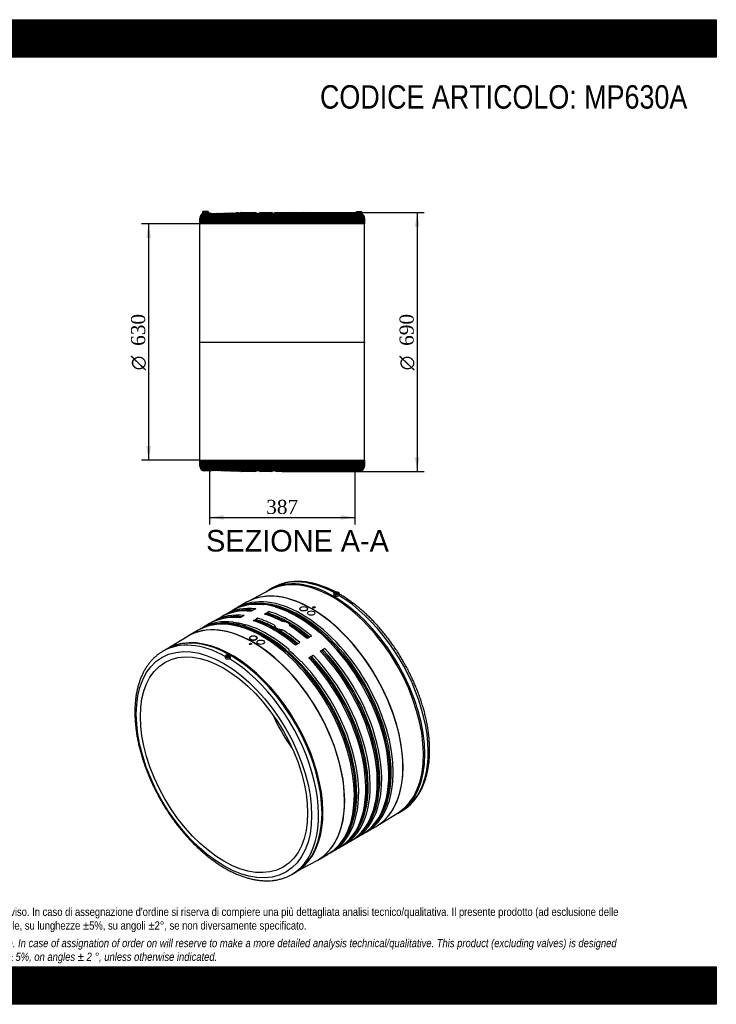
# Model space of a CAD drawing. Header units: millimetres. Extents: x 0 to 3712, y 0 to 2625.
# Tile 2 of 2: x 1856 to 3712, y 0 to 2625. Entities that reach past the tile are written whole.
import ezdxf
from ezdxf.enums import TextEntityAlignment as Align
from ezdxf.lldxf.tags import DXFTag

# ---------------------------------------------------------------- set-up
doc = ezdxf.new("R2010")
doc.units = ezdxf.units.MM
doc.header["$LTSCALE"] = 12.5
for name, color, linetype in [('Default', 7, 'Continuous'), ('DV4_Default', 7, 'Continuous'), ('MP630A', 7, 'Continuous')]:
    doc.layers.add(name, color=color, linetype=linetype)
doc.styles.add('SEACAD_Solid_Edge_ANSI', font='seans.ttf')
doc.styles.add('SEACAD_Solid_Edge_ANSI1_Symbols', font='semeca1.ttf')
doc.styles.add('SEACAD_Times_New_Roman', font='times.ttf')
tags = doc.linetypes.add('CENTER2', pattern=[28.575, 19.05, -3.175, 3.175, -3.175]).pattern_tags.tags
tags[10:11] = [DXFTag(74, 4), DXFTag(75, 0), DXFTag(340, '0'), DXFTag(46, 0.0), DXFTag(50, 0.0), DXFTag(44, 0.0), DXFTag(45, 0.0)]
tags[8:9] = [DXFTag(74, 4), DXFTag(75, 0), DXFTag(340, '0'), DXFTag(46, 0.0), DXFTag(50, 0.0), DXFTag(44, 0.0), DXFTag(45, 0.0)]
tags[6:7] = [DXFTag(74, 4), DXFTag(75, 0), DXFTag(340, '0'), DXFTag(46, 0.0), DXFTag(50, 0.0), DXFTag(44, 0.0), DXFTag(45, 0.0)]
tags[4:5] = [DXFTag(74, 4), DXFTag(75, 0), DXFTag(340, '0'), DXFTag(46, 0.0), DXFTag(50, 0.0), DXFTag(44, 0.0), DXFTag(45, 0.0)]
doc.dimstyles.new('ANSImm', dxfattribs={"dimtxt": 37.5, "dimasz": 37.5, "dimexe": 18.75, "dimexo": 0, "dimgap": 9.375, "dimtad": 1, "dimdsep": 46, "dimtxsty": 'SEACAD_Times_New_Roman', "dimblk1": '_SE_FILLED', "dimblk2": '_SE_FILLED', "dimsah": 1, "dimcen": 18.75, "dimazin": 0, "dimtfac": 0.85, "dimtdec": 3, "dimtofl": 0, "dimtmove": 0, "dimatfit": 3, "dimfxl": 1, "dimarcsym": 0})

# ---------------------------------------------------------------- blocks, each defined once
blk = doc.blocks.new('SE1')
at = {"layer": 'MP630A', "color": 7, "linetype": 'Continuous'}
for p, q in [((2521.8, 1104.4), (2464.7, 1073.9)), ((2530.1, 1110), (2521, 1104.8)), ((2693.4, 1095.8), (2693.3, 1092.3)), ((2698.4, 1094.1), (2698.4, 1093.5)), ((2702.4, 1093.5), (2702.4, 1094.1)), ((2707.6, 1091.9), (2707.5, 1095.8)), ((2423.5, 1050.2), (2404.5, 1039.2)), ((2460.9, 1071.8), (2435.1, 1056.9)), ((2485.1, 1054.5), (2473.4, 1047.7)), ((2603.1, 1054.4), (2603.1, 1053.9)), ((2637.3, 1058.6), (2637.3, 1058.5)), ((2643.3, 1058.5), (2643.3, 1058.6)), ((2392.8, 1032.5), (2373.9, 1021.5)), ((2454.4, 1036.8), (2442.8, 1030)), ((2478.1, 1022.7), (2489.8, 1029.4)), ((2508.8, 1040.4), (2520.4, 1047.1)), ((2642.9, 1042.5), (2642.9, 1043)), ((2362.2, 1014.8), (2343.2, 1003.8)), ((2425.9, 1018), (2425.9, 1018.1)), ((2454.9, 1012), (2454.9, 1012.1)), ((2302.1, 980), (2255.6, 951.1)), ((2305.1, 981.8), (2302.3, 980.1)), ((2331.6, 997.1), (2305.8, 982.2)), ((2468.8, 976.9), (2468.8, 976.3)), ((2633.6, 981.8), (2621.9, 975.1)), ((2247.2, 946.7), (2238.1, 941.4)), ((2468.3, 961.1), (2468.3, 960.9)), ((2474.3, 961), (2474.3, 961.1)), ((2508.6, 964.9), (2508.6, 965.4)), ((2602.9, 964.1), (2591.3, 957.4)), ((2657.3, 941.6), (2668.9, 948.3)), ((2404.2, 928.8), (2404.1, 925)), ((2409.2, 927.1), (2409.2, 926.5)), ((2413.2, 926.5), (2413.2, 927.1)), ((2418.4, 925.3), (2418.3, 928.8)), ((2574.4, 943), (2574.4, 943.1)), ((2626.6, 923.9), (2638.3, 930.6)), ((2603.4, 915.5), (2603.4, 915.6)), ((2809.6, 476.5), (2864.5, 510.7)), ((2864.5, 509.8), (2873.6, 515.1)), ((2780.1, 459.4), (2805.9, 474.3)), ((2749.5, 441.7), (2768.5, 452.6)), ((2718.9, 424), (2737.8, 434.9)), ((2650.8, 384.7), (2676.6, 399.6)), ((2688.2, 406.3), (2707.2, 417.2)), ((2598.7, 356.8), (2647, 382.6)), ((2646.8, 382.6), (2650.3, 384.5)), ((2581.6, 346.5), (2590.7, 351.7))]:
    blk.add_line(p, q, dxfattribs=at)
for centre, radius, start, end in [((2584.3, 995.1), 126.6, 119.5659, 124.2929), ((2489.3, 934.4), 133.1, 88.3595, 120.1171), ((2502.6, 942), 133.2, 120.037, 123.2723), ((2485.6, 1030.9), 47.8, 115.5811, 121.098), ((2507.5, 1055.9), 9.74, 85.2854, 105.6588), ((2429, 896), 136.2, 84.0962, 119.5649), ((2459.7, 913.7), 136.2, 84.0959, 119.5649), ((2472.2, 924.1), 133.5, 120.9255, 123.5585), ((2482.4, 1015.7), 8.18, 90.5957, 121.6865), ((2498.2, 1015.5), 16.3, 121.0203, 140.7181), ((2513.1, 1033.4), 8.18, 90.5957, 121.6865), ((2528.8, 1033.2), 16.3, 121.0203, 140.7181), ((2397.1, 881.9), 132.5, 88.4821, 119.4394), ((2410.4, 889.3), 132.7, 120.9253, 123.3213), ((2441.5, 906.4), 133.5, 120.9255, 123.5585), ((2456.8, 1020.1), 8.24, 256.6414, 280.6879), ((2456.6, 1020), 8.19, 257.7869, 281.9799), ((2546.6, 1010), 10.8, 181.9333, 222.0665), ((2548.7, 1012.2), 13.7, 222.836, 257.164), ((2554, 1046.3), 48.2, 259.9961, 273.3496), ((2569.8, 1009.5), 6.03, 355.8741, 1.4038), ((2652.8, 985.8), 6.25, 50.0138, 84.5855), ((2309.5, 839), 124.4, 99.5204, 119.5091), ((2576.5, 945.7), 3.43, 179.5026, 231.8424), ((2576.4, 945.7), 3.28, 179.4081, 233.1565), ((2677.1, 934.8), 15.8, 121.1418, 141.5406), ((2682.9, 960.2), 4.14, 359.43, 46.9144), ((2630.6, 917.6), 7.42, 88.2618, 122.4804), ((2646.5, 917.1), 15.8, 121.1418, 141.5406), ((2661.2, 935.3), 7.42, 88.2618, 122.4804), ((2608.1, 920.2), 6.58, 224.5396, 258.9485), ((2607.9, 920.1), 6.43, 225.2911, 260.1794), ((2700.9, 567.7), 133.4, 300.3353, 331.9453), ((2801.7, 618.9), 125.9, 295.6085, 299.9318), ((2670.8, 549.4), 132.6, 300.2937, 331.2078), ((2789.4, 505.8), 35.6, 297.2496, 304.8553), ((2609.2, 514.2), 132.9, 300.8793, 331.8134), ((2640.1, 531.7), 132.6, 300.2937, 331.2078), ((2714.3, 575.3), 133.3, 296.6606, 300.0941), ((2653.3, 539.4), 132.7, 296.6224, 299.4121), ((2683.9, 557.1), 132.7, 296.6224, 299.4121), ((2622.4, 522.3), 133.3, 296.6817, 299.4143), ((2528.5, 459.8), 124.6, 299.7641, 320.2402)]:
    blk.add_arc(centre, radius, start, end, dxfattribs=at)
for centre, major_axis, start_param, end_param in [((2692.8, 807.3), (-171.8, 297.5), 3.14157, 6.278819), ((2689.8, 805.6), (171.4, -296.9), 0.019374, 3.122219), ((2701.9, 812.5), (171.8, -297.5), 2.376241, 3.141593), ((2607.6, 758.1), (-172.5, 298.8), 3.147218, 6.279272), ((2633.4, 773), (172.5, -298.8), 0, 3.141593), ((2633.8, 773.3), (-172.5, 298.8), 3.161571, 6.26272), ((2692.8, 807.3), (-171.8, 297.5), 6.278819, 6.283185), ((2603.4, 755.7), (171.8, -297.5), 0.107418, 3.049433), ((2700.4, 1095.7), (7.02, 0), 3.116897, 6.283185), ((2700.4, 1094.1), (2, 0), 0, 3.786395), ((2700.4, 1094.1), (2, 0), 5.638383, 6.283185), ((2701.9, 812.5), (171.8, -297.5), 0, 2.336148), ((2700.4, 1095.7), (7.02, 0), 0, 0.024695), ((2504.1, 698.3), (172.5, -298.8), 0.004991, 3.13964), ((2565.3, 733.7), (172.5, -298.8), 2.742546, 3.141593), ((2577, 740.5), (172.5, -298.8), 2.742546, 3.141593), ((2572.8, 738), (171.8, -297.5), 2.752638, 3.032645), ((2596, 751.4), (172.5, -298.8), 2.738959, 3.141593), ((2607.6, 758.1), (-172.5, 298.8), 6.279272, 6.283185), ((2633.8, 773.3), (-172.5, 298.8), -0.020465, -0.019374), ((2600.2, 753.8), (-171.8, 297.5), -0.501202, -0.330752), ((2597, 752), (-172.5, 298.8), -0.537953, -0.413088), ((2600.2, 753.8), (-171.8, 297.5), 3.638267, 5.781983), ((2596, 751.4), (-172.5, 298.8), 5.260347, 5.735221), ((2478.3, 683.4), (-172.5, 298.8), 3.141593, 6.283185), ((2511.5, 702.6), (171.8, -297.5), 0.107376, 3.051934), ((2534.7, 716), (172.5, -298.8), 2.742546, 3.141593), ((2546.4, 722.8), (172.5, -298.8), 2.742546, 3.141593), ((2542.1, 720.3), (171.8, -297.5), 2.752638, 3.032645), ((2577, 740.5), (172.5, -298.8), 3.141593, 3.146757), ((2538.9, 718.5), (171.8, -297.5), -3.530547, -3.52092), ((2569.5, 736.2), (171.8, -297.5), -3.530547, -3.52092), ((2538.9, 718.5), (-171.8, 297.5), 5.266361, 5.732804), ((2542.1, 720.3), (-171.8, 297.5), -0.77097, -0.550382), ((2546.4, 722.8), (-172.5, 298.8), -0.742403, -0.551384), ((2565.3, 733.7), (-172.5, 298.8), -0.742403, -0.551384), ((2569.5, 736.2), (-171.8, 297.5), -0.755995, -0.550382), ((2572.8, 738), (-171.8, 297.5), 5.266361, 5.732804), ((2577, 740.5), (-172.5, 298.8), 5.263773, 5.731801), ((2418.9, 649.2), (171.8, -297.5), 0, 3.135745), ((2477.9, 683.2), (172.5, -298.8), 0, 3.159704), ((2515.7, 705.1), (172.5, -298.8), 3.141593, 3.147207), ((2515.7, 705.1), (172.5, -298.8), 2.738959, 3.141593), ((2546.4, 722.8), (172.5, -298.8), 3.141593, 3.146757), ((2508.3, 700.8), (-171.8, 297.5), -0.501202, -0.328286), ((2514.7, 704.5), (-172.5, 298.8), -0.537953, -0.413088), ((2514.7, 704.5), (-172.5, 298.7), -0.53789, -0.41299), ((2508.3, 700.8), (-171.8, 297.5), 3.638267, 5.781983), ((2515.7, 705.1), (-172.5, 298.8), 5.260347, 5.735221), ((2534.7, 716), (-172.5, 298.8), 5.263773, 5.731801), ((2542.1, 720.3), (-171.8, 297.5), -1.016824, -0.799826), ((2546.4, 722.8), (-172.5, 298.8), -1.019412, -0.828393), ((2569.5, 736.2), (-171.8, 297.5), -1.016824, -0.8055), ((2565.3, 733.7), (-172.5, 298.8), -1.019412, -0.828393), ((2421.8, 650.9), (171.4, -296.9), 0.205573, 2.934379), ((2477.9, 683.2), (172.5, -298.8), 3.159704, 3.160967), ((2478.3, 683.4), (-172.5, 298.8), 0, 0.003338), ((2504.1, 698.3), (172.5, -298.8), 3.13964, 3.141593), ((2597, 752), (-172.5, 298.8), -1.157708, -1.032843), ((2409.8, 643.9), (171.7, -297.5), 2.379475, 3.14115), ((2418.9, 649.2), (171.8, -297.5), 3.135745, 3.141593), ((2577, 740.5), (172.5, -298.8), 0, 1.969843), ((2596, 751.4), (172.5, -298.8), 0, 1.973436), ((2411.2, 928.7), (7.02, 0), 3.116897, 6.283185), ((2411.2, 927.1), (-2, 0), 2.49679, 6.283185), ((2411.2, 927.1), (-2, 0), 0, 0.644803), ((2409.8, 643.9), (171.7, -297.5), 0.000787, 2.336148), ((2411.2, 928.7), (7.02, 0), 0, 0.024695), ((2514.7, 704.5), (-172.5, 298.8), -1.157708, -1.032843), ((2514.7, 704.5), (-172.5, 298.7), -1.157806, -1.032906), ((2534.7, 716), (172.5, -298.8), 0, 1.969843), ((2538.9, 718.5), (171.8, -297.5), 0.505026, 1.968132), ((2542.1, 720.3), (171.8, -297.5), 0.10441, 1.968132), ((2546.4, 722.8), (172.5, -298.8), 0, 1.969843), ((2565.3, 733.7), (172.5, -298.8), 0, 1.969843), ((2569.5, 736.2), (171.8, -297.5), 0.505026, 1.968132), ((2572.8, 738), (171.8, -297.5), 0.10441, 1.968132), ((2515.7, 705.1), (172.5, -298.8), 0, 1.973436), ((2711.1, 817.9), (157.5, -272.8), 4.541653, 4.883125), ((2600.2, 753.8), (-171.8, 297.5), 3.475767, 3.638267), ((2538.9, 718.5), (171.8, -297.5), 0.326556, 0.505026), ((2569.5, 736.2), (171.8, -297.5), 0.326556, 0.505026), ((2508.3, 700.8), (-171.8, 297.5), 3.473372, 3.638267), ((2633.4, 773), (172.5, -298.8), 6.281945, 6.283185), ((2607.6, 758.1), (-172.5, 298.8), 3.141593, 3.147218), ((2546.4, 722.8), (172.5, -298.8), -0.002259, 0), ((2577, 740.5), (172.5, -298.8), -0.002259, 0), ((2504.1, 698.3), (172.5, -298.8), 0, 0.004991), ((2515.7, 705.1), (172.5, -298.8), -0.001656, 0), ((2477.9, 683.2), (172.5, -298.8), 6.263811, 6.283185), ((2478.3, 683.4), (-172.5, 298.8), 3.139367, 3.141593), ((2418.9, 649.2), (171.8, -297.5), 6.281915, 6.283185)]:
    blk.add_ellipse(centre, major_axis=major_axis, ratio=0.57735, start_param=start_param, end_param=end_param, dxfattribs=at)
for centre, major_axis in [((2700.4, 1096.1), (-6.52, 0)), ((2700.4, 1096.1), (-5, 0)), ((2613.1, 1054.4), (10, 0)), ((2640.3, 1058.6), (3, 0)), ((2632.9, 1043), (-10, 0)), ((2400.6, 638.6), (165.2, -286.2)), ((2478.8, 976.9), (-10, 0)), ((2400.6, 638.6), (157.5, -272.8)), ((2471.3, 961.1), (-3, 0)), ((2498.6, 965.4), (10, 0)), ((2411.2, 929.1), (-6.52, 0)), ((2411.2, 929.1), (5, 0))]:
    blk.add_ellipse(centre, major_axis=major_axis, ratio=0.57735, dxfattribs=at)
for points, knots in [([(2705.3, 1095.4), (2702, 1097.3), (2695.3, 1100.9), (2685.2, 1105.8), (2675.1, 1110.3), (2664.9, 1114.3), (2654.9, 1117.8), (2644.9, 1120.7), (2635, 1123.1), (2625.2, 1125), (2615.5, 1126.3), (2606, 1127.1), (2596.6, 1127.3), (2587.4, 1127), (2578.4, 1126.2), (2569.7, 1124.8), (2561.2, 1122.8), (2552.9, 1120.4), (2544.9, 1117.4), (2537, 1113.9), (2532.5, 1111.3), (2529.8, 1109.8)], [0.7526742, 0.7526742, 0.7526742, 0.7526742, 0.7655531, 0.7787773, 0.7920015, 0.8052227, 0.8184374, 0.8316414, 0.8448298, 0.8579968, 0.8711363, 0.8842419, 0.8973074, 0.9103273, 0.9232974, 0.9362155, 0.9490818, 0.9618993, 0.9746738, 0.9874136, 1, 1, 1, 1]), ([(2693.3, 1092.3), (2693.3, 1091.8), (2693.4, 1091.3), (2694, 1090.3), (2694.6, 1089.7), (2696.2, 1088.8), (2697.1, 1088.5), (2699.2, 1088), (2700.4, 1088), (2702.6, 1088.1), (2703.6, 1088.4), (2705.4, 1089.1), (2706.2, 1089.6), (2706.7, 1090.1)], [0.2814203, 0.2814203, 0.2814203, 0.2814203, 0.375, 0.375, 0.5, 0.5, 0.625, 0.625, 0.75, 0.75, 0.875, 0.875, 1, 1, 1, 1]), ([(2706.7, 1090.1), (2707.1, 1090.5), (2707.4, 1090.9), (2707.6, 1091.5), (2707.6, 1091.7), (2707.6, 1091.9)], [0, 0, 0, 0, 0.125, 0.125, 0.2044162, 0.2044162, 0.2044162, 0.2044162]), ([(2872.8, 514.7), (2873.9, 515.3), (2877.2, 517.1), (2882.9, 520.9), (2889.7, 526), (2896.1, 531.6), (2902.2, 537.6), (2908, 544.1), (2913.4, 551.1), (2918.5, 558.5), (2923.2, 566.4), (2927.6, 574.7), (2931.5, 583.4), (2935.1, 592.5), (2938.2, 601.9), (2941, 611.7), (2943.3, 621.9), (2945.2, 632.4), (2946.7, 643.2), (2947.8, 654.3), (2948.4, 665.6), (2948.6, 677.2), (2948.4, 689), (2947.8, 701), (2946.8, 713.2), (2945.3, 725.6), (2943.5, 738.1), (2941.2, 750.7), (2938.5, 763.4), (2935.5, 776.2), (2932, 789), (2928.1, 801.9), (2923.9, 814.8), (2919.3, 827.7), (2914.4, 840.5), (2909.1, 853.4), (2903.4, 866.1), (2897.4, 878.8), (2891.1, 891.3), (2884.5, 903.7), (2877.5, 916), (2870.3, 928.1), (2862.8, 940), (2855, 951.7), (2847, 963.1), (2838.8, 974.3), (2830.3, 985.3), (2821.5, 995.9), (2812.6, 1006.3), (2803.5, 1016.3), (2794.3, 1026), (2784.8, 1035.3), (2775.3, 1044.2), (2765.5, 1052.8), (2755.7, 1061), (2745.8, 1068.7), (2735.8, 1076.1), (2725.8, 1083), (2716.3, 1089), (2710.2, 1092.6), (2707.5, 1094.1)], [0, 0, 0, 0, 0.0051001, 0.0178032, 0.0305071, 0.0432238, 0.0559649, 0.0687406, 0.0815586, 0.0944242, 0.1073396, 0.1203047, 0.1333172, 0.146373, 0.1594667, 0.1725925, 0.1857443, 0.1989165, 0.2121036, 0.2253011, 0.2385051, 0.2517123, 0.2649199, 0.2781256, 0.2913282, 0.3045269, 0.317721, 0.3309102, 0.3440944, 0.3572736, 0.3704481, 0.383618, 0.3967838, 0.4099457, 0.4231043, 0.4362599, 0.4494131, 0.4625643, 0.4757139, 0.4888626, 0.5020108, 0.5151589, 0.5283074, 0.5414568, 0.5546075, 0.56776, 0.5809148, 0.5940725, 0.6072336, 0.6203984, 0.6335675, 0.6467413, 0.6599202, 0.6731046, 0.6862947, 0.6994906, 0.7126925, 0.7259002, 0.7391133, 0.7497073, 0.7497073, 0.7497073, 0.7497073]), ([(2538.6, 1058.3), (2538.6, 1058.5), (2538.6, 1058.6), (2538.5, 1058.8), (2538.5, 1058.9), (2538.4, 1059), (2538.4, 1059), (2538.2, 1059.2), (2538, 1059.3), (2537.7, 1059.5), (2537.5, 1059.6), (2537.3, 1059.6)], [0, 0, 0, 0, 0.25, 0.25, 0.375, 0.375, 0.5, 0.5, 0.75, 0.75, 1, 1, 1, 1]), ([(2620.2, 1058.3), (2621.1, 1057.8), (2621.9, 1057.2), (2622.9, 1055.8), (2623.1, 1055.1), (2623.1, 1053.6), (2622.9, 1052.9), (2621.9, 1051.5), (2621.1, 1050.9), (2619.3, 1049.8), (2618.2, 1049.4), (2615.7, 1048.8), (2614.4, 1048.6), (2611.8, 1048.6), (2610.5, 1048.7), (2608.1, 1049.2), (2607, 1049.6), (2605.1, 1050.6), (2604.4, 1051.2), (2603.4, 1052.5), (2603.1, 1053.2), (2603.1, 1053.9), (2603.1, 1053.9), (2603.1, 1053.9)], [0, 0, 0, 0, 0.0625, 0.0625, 0.125, 0.125, 0.1875, 0.1875, 0.25, 0.25, 0.3125, 0.3125, 0.375, 0.375, 0.4375, 0.4375, 0.5, 0.5, 0.5625, 0.5625, 0.625, 0.625, 0.6252022, 0.6252022, 0.6252022, 0.6252022]), ([(2640.4, 1056.8), (2639.6, 1056.8), (2638.8, 1057), (2637.7, 1057.7), (2637.3, 1058.1), (2637.3, 1058.5), (2637.3, 1058.5), (2637.3, 1058.5)], [0, 0, 0, 0, 0.125, 0.125, 0.25, 0.25, 0.2506782, 0.2506782, 0.2506782, 0.2506782]), ([(2643.3, 1058.5), (2643.3, 1058), (2643, 1057.6), (2641.9, 1057), (2641.1, 1056.8), (2640.4, 1056.8)], [0.7506541, 0.7506541, 0.7506541, 0.7506541, 0.875, 0.875, 1, 1, 1, 1]), ([(2482.3, 1023.9), (2482.6, 1023.9), (2482.8, 1023.9), (2483.3, 1024.1), (2483.4, 1024.1), (2483.7, 1024.2), (2483.8, 1024.3), (2484.2, 1024.6), (2484.5, 1024.8), (2484.9, 1025.1), (2485.1, 1025.2), (2485.3, 1025.5), (2485.5, 1025.6), (2485.6, 1025.8)], [0, 0, 0, 0, 0.25, 0.25, 0.375, 0.375, 0.5, 0.5, 0.75, 0.75, 0.875, 0.875, 1, 1, 1, 1]), ([(2516.2, 1043.5), (2516, 1043.2), (2515.7, 1042.9), (2515.3, 1042.6), (2515.2, 1042.5), (2514.9, 1042.3), (2514.7, 1042.2), (2514.3, 1041.9), (2514, 1041.8), (2513.6, 1041.7), (2513.5, 1041.6), (2513.2, 1041.6), (2513.1, 1041.6), (2513, 1041.6)], [0, 0, 0, 0, 0.25, 0.25, 0.375, 0.375, 0.5, 0.5, 0.75, 0.75, 0.875, 0.875, 1, 1, 1, 1]), ([(2425.9, 1018), (2425.7, 1018), (2425.5, 1018.1), (2425.2, 1018.2), (2425.2, 1018.2), (2425, 1018.3), (2425, 1018.3), (2424.8, 1018.4), (2424.7, 1018.5), (2424.6, 1018.8), (2424.6, 1018.9), (2424.6, 1019)], [0, 0, 0, 0, 0.25, 0.25, 0.375, 0.375, 0.5, 0.5, 0.75, 0.75, 1, 1, 1, 1]), ([(2424.6, 1019), (2424.6, 1018.9), (2424.6, 1018.8), (2424.7, 1018.6), (2424.8, 1018.5), (2425, 1018.3), (2425.2, 1018.3), (2425.5, 1018.2), (2425.7, 1018.1), (2425.9, 1018.1)], [0, 0, 0, 0, 0.25, 0.25, 0.5, 0.5, 0.75, 0.75, 1, 1, 1, 1]), ([(2556.8, 998.1), (2556.1, 998.1), (2555.4, 998.2), (2554, 998.2), (2553.4, 998.3), (2552, 998.4), (2551.3, 998.5), (2550.3, 998.7), (2550, 998.8), (2549.3, 998.9), (2549, 999), (2547.3, 999.4), (2546.1, 999.8), (2544.4, 1000.5), (2543.8, 1000.7), (2542.7, 1001.2), (2542.2, 1001.5), (2540.7, 1002.3), (2539.8, 1003), (2538.9, 1003.8), (2538.7, 1004), (2538.4, 1004.3), (2538.2, 1004.5), (2537.7, 1005), (2537.4, 1005.3), (2536.9, 1006.1), (2536.7, 1006.4), (2536.4, 1007.2), (2536.2, 1007.6), (2535.9, 1008.5), (2535.8, 1009.1), (2535.8, 1009.7)], [0, 0, 0, 0, 0.0625, 0.0625, 0.125, 0.125, 0.1875, 0.1875, 0.21875, 0.21875, 0.25, 0.25, 0.375, 0.375, 0.4375, 0.4375, 0.5, 0.5, 0.625, 0.625, 0.65625, 0.65625, 0.6875, 0.6875, 0.75, 0.75, 0.8125, 0.8125, 0.875, 0.875, 0.9703986, 0.9703986, 0.9703986, 0.9703986]), ([(2554.8, 1021.2), (2556.2, 1021.3), (2557.6, 1021.3), (2559.3, 1021.1), (2559.7, 1021.1), (2560.4, 1021), (2560.7, 1021), (2561.7, 1020.9), (2562.4, 1020.8), (2564.3, 1020.4), (2565.6, 1020), (2567.9, 1019.2), (2569, 1018.7), (2571, 1017.5), (2571.9, 1016.9), (2573, 1015.9), (2573.3, 1015.5), (2573.8, 1015), (2574, 1014.8), (2574.3, 1014.4), (2574.4, 1014.2), (2575, 1013.2), (2575.4, 1012.4), (2575.7, 1011.2), (2575.8, 1010.8), (2575.8, 1010.3), (2575.8, 1010.3), (2575.8, 1010.3)], [0, 0, 0, 0, 0.125, 0.125, 0.15625, 0.15625, 0.1875, 0.1875, 0.25, 0.25, 0.375, 0.375, 0.5, 0.5, 0.625, 0.625, 0.6875, 0.6875, 0.71875, 0.71875, 0.75, 0.75, 0.875, 0.875, 0.9375, 0.9375, 0.9380522, 0.9380522, 0.9380522, 0.9380522]), ([(2468.8, 976.3), (2468.8, 975.6), (2469, 974.9), (2470, 973.6), (2470.8, 973), (2472.6, 972.1), (2473.7, 971.7), (2476.1, 971.2), (2477.4, 971), (2480.1, 971), (2481.4, 971.2), (2483.8, 971.8), (2484.9, 972.2), (2486.8, 973.3), (2487.5, 973.9), (2488.5, 975.3), (2488.8, 976.1), (2488.8, 978.3), (2487.7, 979.7), (2485.8, 980.7)], [0.3751529, 0.3751529, 0.3751529, 0.3751529, 0.4375, 0.4375, 0.5, 0.5, 0.5625, 0.5625, 0.625, 0.625, 0.6875, 0.6875, 0.75, 0.75, 0.8125, 0.8125, 0.875, 0.875, 1, 1, 1, 1]), ([(2471.3, 959.1), (2470.5, 959.1), (2469.8, 959.3), (2468.7, 960), (2468.3, 960.4), (2468.3, 960.9)], [0, 0, 0, 0, 0.125, 0.125, 0.2499369, 0.2499369, 0.2499369, 0.2499369]), ([(2474.3, 961), (2474.3, 961), (2474.3, 961), (2474.3, 960.5), (2474, 960), (2472.9, 959.4), (2472.1, 959.2), (2471.3, 959.1)], [0.7499629, 0.7499629, 0.7499629, 0.7499629, 0.75, 0.75, 0.875, 0.875, 1, 1, 1, 1]), ([(2238.2, 941.4), (2237.3, 940.9), (2234.3, 939.3), (2228.7, 935.5), (2222, 930.5), (2215.6, 924.9), (2209.5, 918.9), (2203.7, 912.3), (2198.2, 905.4), (2193.2, 897.9), (2188.5, 890.1), (2184.1, 881.8), (2180.2, 873.1), (2176.6, 864), (2173.5, 854.6), (2170.7, 844.7), (2168.4, 834.6), (2166.5, 824.1), (2165, 813.3), (2163.9, 802.2), (2163.3, 790.9), (2163.1, 779.3), (2163.3, 767.5), (2163.9, 755.5), (2164.9, 743.3), (2166.4, 730.9), (2168.2, 718.4), (2170.5, 705.8), (2173.2, 693.1), (2176.2, 680.3), (2179.7, 667.5), (2183.5, 654.6), (2187.8, 641.7), (2192.4, 628.8), (2197.3, 615.9), (2202.6, 603.1), (2208.3, 590.4), (2214.3, 577.7), (2220.6, 565.2), (2227.2, 552.8), (2234.1, 540.5), (2241.4, 528.4), (2248.9, 516.5), (2256.6, 504.8), (2264.7, 493.4), (2272.9, 482.2), (2281.4, 471.2), (2290.1, 460.6), (2299.1, 450.2), (2308.2, 440.2), (2317.4, 430.5), (2326.9, 421.2), (2336.4, 412.2), (2346.1, 403.7), (2356, 395.5), (2365.9, 387.7), (2375.9, 380.4), (2385.9, 373.5), (2396, 367.1), (2406.2, 361.1), (2416.3, 355.6), (2426.5, 350.6), (2436.6, 346.2), (2446.7, 342.2), (2456.8, 338.7), (2466.8, 335.8), (2476.7, 333.3), (2486.5, 331.5), (2496.2, 330.2), (2505.7, 329.4), (2515.1, 329.1), (2524.3, 329.5), (2533.2, 330.3), (2542, 331.7), (2550.5, 333.7), (2558.8, 336.1), (2566.8, 339.1), (2574.6, 342.6), (2579.1, 345.1), (2581.7, 346.5)], [0, 0, 0, 0, 0.003954, 0.016676, 0.029398, 0.042132, 0.054892, 0.067685, 0.080522, 0.093406, 0.106339, 0.119323, 0.132354, 0.145428, 0.158541, 0.171685, 0.184856, 0.198047, 0.211252, 0.224469, 0.237692, 0.250918, 0.264144, 0.277368, 0.29059, 0.303807, 0.31702, 0.330228, 0.343431, 0.356629, 0.369822, 0.383011, 0.396196, 0.409376, 0.422554, 0.435728, 0.4489, 0.46207, 0.475238, 0.488405, 0.501572, 0.514739, 0.527906, 0.541074, 0.554244, 0.567415, 0.580589, 0.593765, 0.606945, 0.620128, 0.633316, 0.646509, 0.659707, 0.67291, 0.686118, 0.699333, 0.712554, 0.72578, 0.739012, 0.752249, 0.76549, 0.778733, 0.791976, 0.805216, 0.818449, 0.831672, 0.844879, 0.858065, 0.871223, 0.884347, 0.897432, 0.91047, 0.923459, 0.936395, 0.94928, 0.962115, 0.974908, 0.987666, 1, 1, 1, 1]), ([(2404.1, 925), (2404.1, 924.7), (2404.1, 924.4), (2404.2, 923.6), (2404.5, 923.1), (2405, 922.4), (2405.2, 922.1), (2405.6, 921.7), (2405.9, 921.6), (2406.3, 921.3), (2406.4, 921.2), (2406.7, 921.1), (2406.9, 921), (2407.3, 920.9), (2407.7, 920.8), (2408.4, 920.7), (2408.7, 920.6), (2409.5, 920.6), (2409.8, 920.6), (2410.6, 920.7), (2411, 920.7), (2411.7, 920.8), (2412.1, 920.9), (2412.9, 921), (2413.3, 921.1), (2414, 921.3), (2414.4, 921.4), (2414.7, 921.5)], [0.1848609, 0.1848609, 0.1848609, 0.1848609, 0.25, 0.25, 0.375, 0.375, 0.4375, 0.4375, 0.5, 0.5, 0.53125, 0.53125, 0.5625, 0.5625, 0.625, 0.625, 0.6875, 0.6875, 0.75, 0.75, 0.8125, 0.8125, 0.875, 0.875, 0.9375, 0.9375, 1, 1, 1, 1]), ([(2414.7, 921.5), (2415.7, 921.8), (2416.5, 922.3), (2417.8, 923.3), (2418.2, 924), (2418.4, 924.8), (2418.4, 925.1), (2418.4, 925.3)], [0, 0, 0, 0, 0.125, 0.125, 0.25, 0.25, 0.2946735, 0.2946735, 0.2946735, 0.2946735]), ([(2630.8, 925), (2631.1, 925), (2631.3, 925.1), (2631.7, 925.2), (2631.9, 925.2), (2632.2, 925.3), (2632.3, 925.4), (2632.7, 925.7), (2633, 925.9), (2633.4, 926.2), (2633.6, 926.3), (2633.8, 926.6), (2633.9, 926.8), (2634.1, 926.9)], [0, 0, 0, 0, 0.25, 0.25, 0.375, 0.375, 0.5, 0.5, 0.75, 0.75, 0.875, 0.875, 1, 1, 1, 1]), ([(2664.7, 944.6), (2664.5, 944.3), (2664.2, 944), (2663.8, 943.7), (2663.7, 943.6), (2663.4, 943.4), (2663.2, 943.3), (2662.8, 943), (2662.5, 942.9), (2662.1, 942.8), (2662, 942.8), (2661.7, 942.7), (2661.6, 942.7), (2661.5, 942.7)], [0, 0, 0, 0, 0.25, 0.25, 0.375, 0.375, 0.5, 0.5, 0.75, 0.75, 0.875, 0.875, 1, 1, 1, 1])]:
    blk.add_open_spline(points, degree=3, knots=knots, dxfattribs=at)
blk.add_open_spline([(2575.8, 1009.7), (2575.8, 1009.5), (2575.8, 1009.3), (2575.8, 1009.1)], degree=3, dxfattribs=at)
blk = doc.blocks.new('SE6')
at = {"layer": 'MP630A', "linetype": 'Continuous'}
h = blk.add_hatch(dxfattribs=at)
h.set_pattern_fill('LINE', scale=0.629921, angle=45, style=0)
edge = h.paths.add_edge_path()
edge.add_line((2758.3, 2111.4), (2758.3, 2099.9))
edge.add_line((2758.3, 2099.9), (2755.3, 2099.9))
edge.add_line((2755.3, 2099.9), (2755.3, 2113.9))
edge.add_line((2755.3, 2113.9), (2753.8, 2113.9))
edge.add_arc((2753.8, 2113.4), 0.5, 90, 178)
edge.add_line((2753.3, 2113.4), (2753.2, 2109.1))
edge.add_line((2753.2, 2109.1), (2749.5, 2109.1))
edge.add_arc((2749.5, 2096.1), 13, 90, 108.5872)
edge.add_line((2745.3, 2108.4), (2678.3, 2110.2))
edge.add_line((2678.3, 2110.2), (2678.3, 2110.5))
edge.add_line((2678.3, 2110.5), (2672.3, 2110.5))
edge.add_line((2672.3, 2110.5), (2672.3, 2110.4))
edge.add_line((2672.3, 2110.4), (2666.1, 2110.6))
edge.add_arc((2665.6, 2090.6), 20, 88.4306, 90)
edge.add_line((2665.6, 2110.6), (2629.1, 2110.6))
edge.add_arc((2629.1, 2097.6), 13, 90, 117.266)
edge.add_arc((2620.8, 2113.6), 5, 242.734, 297.266, ccw=False)
edge.add_arc((2612.6, 2097.6), 13, 62.734, 90)
edge.add_line((2612.6, 2110.6), (2585.8, 2110.6))
edge.add_arc((2585.8, 2097.6), 13, 90, 117.266)
edge.add_arc((2577.5, 2113.6), 5, 250.5288, 297.266, ccw=False)
edge.add_line((2575.8, 2108.9), (2575.8, 2110.6))
edge.add_line((2575.8, 2110.6), (2535.8, 2110.6))
edge.add_line((2535.8, 2110.6), (2535.8, 2108.9))
edge.add_arc((2534.2, 2113.6), 5, 242.734, 289.4712, ccw=False)
edge.add_arc((2525.9, 2097.6), 13, 62.734, 90)
edge.add_line((2525.9, 2110.6), (2499.1, 2110.6))
edge.add_arc((2499.1, 2097.6), 13, 90, 117.266)
edge.add_arc((2490.8, 2113.6), 5, 242.734, 297.266, ccw=False)
edge.add_arc((2482.6, 2097.6), 13, 62.734, 90)
edge.add_line((2482.6, 2110.6), (2446.1, 2110.6))
edge.add_arc((2446.1, 2090.6), 20, 90, 91.5694)
edge.add_line((2445.6, 2110.6), (2439.3, 2110.4))
edge.add_line((2439.3, 2110.4), (2439.3, 2110.5))
edge.add_line((2439.3, 2110.5), (2433.3, 2110.5))
edge.add_line((2433.3, 2110.5), (2433.3, 2110.2))
edge.add_line((2433.3, 2110.2), (2366.3, 2108.4))
edge.add_arc((2362.2, 2096.1), 13, 71.4128, 90)
edge.add_line((2362.2, 2109.1), (2358.5, 2109.1))
edge.add_line((2358.5, 2109.1), (2358.4, 2113.4))
edge.add_arc((2357.9, 2113.4), 0.5, 2, 90)
edge.add_line((2357.9, 2113.9), (2356.3, 2113.9))
edge.add_line((2356.3, 2113.9), (2356.3, 2099.9))
edge.add_line((2356.3, 2099.9), (2353.3, 2099.9))
edge.add_line((2353.3, 2099.9), (2353.3, 2111.4))
edge.add_line((2353.3, 2111.4), (2349.3, 2111.4))
edge.add_line((2349.3, 2111.4), (2349.3, 2099.9))
edge.add_line((2349.3, 2099.9), (2346.3, 2099.9))
edge.add_line((2346.3, 2099.9), (2346.3, 2113.9))
edge.add_line((2346.3, 2113.9), (2344.8, 2113.9))
edge.add_arc((2344.8, 2113.4), 0.5, 90, 178)
edge.add_line((2344.3, 2113.4), (2344.1, 2108))
edge.add_arc((2349.3, 2096.1), 13, 113.6051, 180)
edge.add_line((2336.3, 2096.1), (2336.3, 2080.6))
edge.add_line((2336.3, 2080.6), (2775.3, 2080.6))
edge.add_line((2775.3, 2080.6), (2775.3, 2096.1))
edge.add_arc((2762.3, 2096.1), 13, 0, 66.3949)
edge.add_line((2767.6, 2108), (2767.4, 2113.4))
edge.add_arc((2766.9, 2113.4), 0.5, 2, 90)
edge.add_line((2766.9, 2113.9), (2765.3, 2113.9))
edge.add_line((2765.3, 2113.9), (2765.3, 2099.9))
edge.add_line((2765.3, 2099.9), (2762.3, 2099.9))
edge.add_line((2762.3, 2099.9), (2762.3, 2111.4))
edge.add_line((2762.3, 2111.4), (2758.3, 2111.4))
h = blk.add_hatch(dxfattribs=at)
h.set_pattern_fill('LINE', scale=0.629921, angle=45, style=0)
edge = h.paths.add_edge_path()
edge.add_arc((2665.6, 1440.6), 20, 270, 271.5694)
edge.add_line((2666.1, 1420.6), (2745.3, 1422.7))
edge.add_arc((2749.5, 1435.1), 13, 251.4128, 270)
edge.add_line((2749.5, 1422.1), (2762.3, 1422.1))
edge.add_arc((2762.3, 1435.1), 13, 270, 360)
edge.add_line((2775.3, 1435.1), (2775.3, 1450.6))
edge.add_line((2775.3, 1450.6), (2336.3, 1450.6))
edge.add_line((2336.3, 1450.6), (2336.3, 1435.1))
edge.add_arc((2349.3, 1435.1), 13, 180, 270)
edge.add_line((2349.3, 1422.1), (2362.2, 1422.1))
edge.add_arc((2362.2, 1435.1), 13, 270, 288.5872)
edge.add_line((2366.3, 1422.7), (2445.6, 1420.6))
edge.add_arc((2446.1, 1440.6), 20, 268.4306, 270)
edge.add_line((2446.1, 1420.6), (2482.6, 1420.6))
edge.add_arc((2482.6, 1433.6), 13, 270, 297.266)
edge.add_arc((2490.8, 1417.6), 5, 62.734, 117.266, ccw=False)
edge.add_arc((2499.1, 1433.6), 13, 242.734, 270)
edge.add_line((2499.1, 1420.6), (2525.9, 1420.6))
edge.add_arc((2525.9, 1433.6), 13, 270, 297.266)
edge.add_arc((2534.2, 1417.6), 5, 62.734, 117.266, ccw=False)
edge.add_arc((2542.4, 1433.6), 13, 242.734, 270)
edge.add_line((2542.4, 1420.6), (2569.3, 1420.6))
edge.add_arc((2569.3, 1433.6), 13, 270, 297.266)
edge.add_arc((2577.5, 1417.6), 5, 62.734, 117.266, ccw=False)
edge.add_arc((2585.8, 1433.6), 13, 242.734, 270)
edge.add_line((2585.8, 1420.6), (2612.6, 1420.6))
edge.add_arc((2612.6, 1433.6), 13, 270, 297.266)
edge.add_arc((2620.8, 1417.6), 5, 62.734, 117.266, ccw=False)
edge.add_arc((2629.1, 1433.6), 13, 242.734, 270)
edge.add_line((2629.1, 1420.6), (2665.6, 1420.6))
at = {"layer": 'DV4_Default', "color": 7, "linetype": 'CENTER2'}
blk.add_line((2334.6, 1765.6), (2777.1, 1765.6), dxfattribs=at)
at = {"layer": 'MP630A', "color": 7, "linetype": 'Continuous'}
for p, q in [((2344.1, 2108), (2344.3, 2113.4)), ((2344.8, 2113.9), (2346.3, 2113.9)), ((2356.3, 2113.9), (2346.3, 2113.9)), ((2346.3, 2113.9), (2346.3, 2099.9)), ((2349.3, 2099.9), (2349.3, 2111.4)), ((2349.3, 2111.4), (2353.3, 2111.4)), ((2353.3, 2111.4), (2353.3, 2099.9)), ((2356.3, 2099.9), (2356.3, 2113.9)), ((2356.3, 2113.9), (2357.9, 2113.9)), ((2358.4, 2113.4), (2358.5, 2109.1)), ((2358.5, 2109.1), (2362.2, 2109.1)), ((2366.3, 2108.4), (2433.3, 2110.2)), ((2433.3, 2110.5), (2433.3, 2110.2)), ((2439.3, 2110.5), (2433.3, 2110.5)), ((2439.3, 2110.4), (2445.6, 2110.6)), ((2439.3, 2110.4), (2439.3, 2110.5)), ((2446.1, 2110.6), (2482.6, 2110.6)), ((2499.1, 2110.6), (2525.9, 2110.6)), ((2535.8, 2110.6), (2575.8, 2110.6)), ((2535.8, 2108.9), (2535.8, 2110.6)), ((2575.8, 2110.6), (2575.8, 2108.9)), ((2585.8, 2110.6), (2612.6, 2110.6)), ((2629.1, 2110.6), (2665.6, 2110.6)), ((2666.1, 2110.6), (2672.3, 2110.4)), ((2678.3, 2110.5), (2672.3, 2110.5)), ((2672.3, 2110.5), (2672.3, 2110.4)), ((2678.3, 2110.2), (2678.3, 2110.5)), ((2678.3, 2110.2), (2745.3, 2108.4)), ((2749.5, 2109.1), (2753.2, 2109.1)), ((2753.2, 2109.1), (2753.3, 2113.4)), ((2753.8, 2113.9), (2755.3, 2113.9)), ((2755.3, 2113.9), (2765.3, 2113.9)), ((2755.3, 2113.9), (2755.3, 2099.9)), ((2758.3, 2111.4), (2762.3, 2111.4)), ((2758.3, 2099.9), (2758.3, 2111.4)), ((2762.3, 2111.4), (2762.3, 2099.9)), ((2765.3, 2099.9), (2765.3, 2113.9)), ((2765.3, 2113.9), (2766.9, 2113.9)), ((2767.4, 2113.4), (2767.6, 2108)), ((2336.3, 2080.6), (2336.3, 2096.1)), ((2336.3, 1450.6), (2336.3, 2080.6)), ((2775.3, 2080.6), (2336.3, 2080.6)), ((2349.3, 2099.9), (2346.3, 2099.9)), ((2356.3, 2099.9), (2353.3, 2099.9)), ((2758.3, 2099.9), (2755.3, 2099.9)), ((2765.3, 2099.9), (2762.3, 2099.9)), ((2775.3, 2096.1), (2775.3, 2080.6)), ((2775.3, 1450.6), (2775.3, 2080.6)), ((2336.3, 1450.6), (2775.3, 1450.6)), ((2336.3, 1435.1), (2336.3, 1450.6)), ((2775.3, 1450.6), (2775.3, 1435.1)), ((2362.2, 1422.1), (2349.3, 1422.1)), ((2445.6, 1420.6), (2366.3, 1422.7)), ((2482.6, 1420.6), (2446.1, 1420.6)), ((2525.9, 1420.6), (2499.1, 1420.6)), ((2569.3, 1420.6), (2542.4, 1420.6)), ((2612.6, 1420.6), (2585.8, 1420.6)), ((2665.6, 1420.6), (2629.1, 1420.6)), ((2745.3, 1422.7), (2666.1, 1420.6)), ((2762.3, 1422.1), (2749.5, 1422.1))]:
    blk.add_line(p, q, dxfattribs=at)
for centre, radius, start, end in [((2349.3, 2096.1), 13, 113.6051, 180), ((2344.8, 2113.4), 0.5, 90, 178), ((2357.9, 2113.4), 0.5, 2, 90), ((2362.2, 2096.1), 13, 71.4128, 90), ((2446.1, 2090.6), 20, 90, 91.5694), ((2482.6, 2097.6), 13, 62.734, 90), ((2490.8, 2113.6), 5, 242.734, 297.266), ((2499.1, 2097.6), 13, 90, 117.266), ((2525.9, 2097.6), 13, 62.734, 90), ((2534.2, 2113.6), 5, 242.734, 289.4712), ((2577.5, 2113.6), 5, 250.5288, 297.266), ((2585.8, 2097.6), 13, 90, 117.266), ((2612.6, 2097.6), 13, 62.734, 90), ((2620.8, 2113.6), 5, 242.734, 297.266), ((2629.1, 2097.6), 13, 90, 117.266), ((2665.6, 2090.6), 20, 88.4306, 90), ((2749.5, 2096.1), 13, 90, 108.5872), ((2753.8, 2113.4), 0.5, 90, 178), ((2766.9, 2113.4), 0.5, 2, 90), ((2762.3, 2096.1), 13, 0, 66.3949), ((2349.3, 1435.1), 13, 180, 270), ((2362.2, 1435.1), 13, 270, 288.5872), ((2446.1, 1440.6), 20, 268.4306, 270), ((2482.6, 1433.6), 13, 270, 297.266), ((2490.8, 1417.6), 5, 62.734, 117.266), ((2499.1, 1433.6), 13, 242.734, 270), ((2525.9, 1433.6), 13, 270, 297.266), ((2534.2, 1417.6), 5, 62.734, 117.266), ((2542.4, 1433.6), 13, 242.734, 270), ((2569.3, 1433.6), 13, 270, 297.266), ((2577.5, 1417.6), 5, 62.734, 117.266), ((2585.8, 1433.6), 13, 242.734, 270), ((2612.6, 1433.6), 13, 270, 297.266), ((2620.8, 1417.6), 5, 62.734, 117.266), ((2629.1, 1433.6), 13, 242.734, 270), ((2665.6, 1440.6), 20, 270, 271.5694), ((2749.5, 1435.1), 13, 251.4128, 270), ((2762.3, 1435.1), 13, 270, 0)]:
    blk.add_arc(centre, radius, start, end, dxfattribs=at)
blk = doc.blocks.new('DMBLK9')
at = {"layer": 'Default', "linetype": 'Continuous'}
for points in [[(2399.8, 1291.8), (2399.8, 1304.3), (2362.3, 1298)], [(2711.8, 1291.8), (2749.3, 1298), (2711.8, 1304.3)]]:
    blk.add_hatch(color=7, dxfattribs=at).paths.add_polyline_path(points)
at = {"layer": 'Default', "color": 7, "linetype": 'Continuous'}
for p, q in [((2362.3, 1435.1), (2362.3, 1279.3)), ((2749.3, 1435.1), (2749.3, 1279.3)), ((2362.3, 1298), (2749.3, 1298))]:
    blk.add_line(p, q, dxfattribs=at)
at = {"layer": 'Default', "color": 7, "linetype": 'Continuous', "style": 'SEACAD_Times_New_Roman'}
blk.add_text('387', height=37.5, dxfattribs=at).set_placement((2513.2, 1344.9), align=Align.TOP_LEFT)
blk = doc.blocks.new('_SE_FILLED')
at = {"color": 0}
blk.add_line((0, 0), (-1, 0), dxfattribs=at)
blk.add_solid([(0, 0), (-1, -0.1665), (-1, 0.1665), (0, 0)], dxfattribs=at)
blk = doc.blocks.new('GDimGGroup')
at = {"layer": 'Default', "linetype": 'Continuous'}
for points in [[(2921.7, 2073.1), (2915.4, 2110.6), (2909.2, 2073.1)], [(2921.7, 1458.1), (2909.2, 1458.1), (2915.4, 1420.6)]]:
    blk.add_hatch(color=7, dxfattribs=at).paths.add_polyline_path(points)
at = {"layer": 'Default', "color": 7, "linetype": 'Continuous'}
for p, q in [((2555.8, 2110.6), (2934.2, 2110.6)), ((2915.4, 2110.6), (2915.4, 1420.6)), ((2555.8, 1420.6), (2934.2, 1420.6))]:
    blk.add_line(p, q, dxfattribs=at)
for s, style, p in [('690', 'SEACAD_Times_New_Roman', (2868.5, 1755.5)), ('O', 'SEACAD_Solid_Edge_ANSI1_Symbols', (2868.5, 1690.3))]:
    blk.add_text(s, height=37.5, rotation=90, dxfattribs=dict(at, style=style)).set_placement(p, align=Align.TOP_LEFT)
blk = doc.blocks.new('GDimGGroup1')
at = {"layer": 'Default', "linetype": 'Continuous'}
for points in [[(2193.6, 2043.1), (2206.1, 2043.1), (2199.9, 2080.6)], [(2193.6, 1488.1), (2199.9, 1450.6), (2206.1, 1488.1)]]:
    blk.add_hatch(color=7, dxfattribs=at).paths.add_polyline_path(points)
at = {"layer": 'Default', "color": 7, "linetype": 'Continuous'}
for p, q in [((2336.3, 2080.6), (2181.1, 2080.6)), ((2199.9, 2080.6), (2199.9, 1450.6)), ((2336.3, 1450.6), (2181.1, 1450.6))]:
    blk.add_line(p, q, dxfattribs=at)
for s, style, p in [('630', 'SEACAD_Times_New_Roman', (2153, 1755.5)), ('O', 'SEACAD_Solid_Edge_ANSI1_Symbols', (2153, 1690.3))]:
    blk.add_text(s, height=37.5, rotation=90, dxfattribs=dict(at, style=style)).set_placement(p, align=Align.TOP_LEFT)

msp = doc.modelspace()

# ---------------------------------------------------------------- hatches: boundary and pattern name
at = {"layer": 'Default', "linetype": 'Continuous'}
h = msp.add_hatch(dxfattribs=at)
h.set_pattern_fill('LINE', scale=0.629921, angle=45, style=0)
h.paths.add_polyline_path([(3712.5, 2525), (3712.5, 2625), (0, 2625), (0, 2525)])
for points in [[(3712.5, 2525), (3712.5, 2625), (0, 2625), (0, 2525)], [(3712.5, 0), (3712.5, 100), (0, 100), (0, 0)]]:
    msp.add_hatch(color=7, dxfattribs=at).paths.add_polyline_path(points)
h = msp.add_hatch(dxfattribs=at)
h.set_pattern_fill('LINE', scale=0.629921, angle=45, style=0)
h.paths.add_polyline_path([(3712.5, 0), (3712.5, 100), (0, 100), (0, 0)])

# ---------------------------------------------------------------- linework, layer by layer
at = {"layer": 'Default', "color": 7, "linetype": 'Continuous'}
for p, q in [((0, 2625), (3712.5, 2625)), ((3712.5, 2625), (3712.5, 2525)), ((3712.5, 2525), (0, 2525)), ((0, 100), (3712.5, 100)), ((3712.5, 100), (3712.5, 0)), ((3712.5, 0), (0, 0))]:
    msp.add_line(p, q, dxfattribs=at)

# ---------------------------------------------------------------- block references
at = {"layer": 'Default'}
for name in ['SE6', 'GDimGGroup', 'GDimGGroup1', 'SE1']:
    msp.add_blockref(name, (0, 0), dxfattribs=at)

# ---------------------------------------------------------------- texts
at = {"layer": 'Default', "color": 7, "linetype": 'Continuous', "style": 'SEACAD_Solid_Edge_ANSI'}
msp.add_text('SEZIONE A-A', height=57.5, dxfattribs=at).set_placement((2352.979, 1264.572), align=Align.TOP_LEFT)
at = {"layer": 'Default', "attachment_point": 1}
for s, insert, char_height, width in [('{\\fArial Narrow|b0||i0||c0|p34;\\C7;\\H62.5;\\W1.;CODICE ARTICOLO: MP630A}', (2656.503, 2450.419), 62.5, 991.24496), ("{\\fArial Narrow|b0||i0||c0|p34;\\C7;\\H21.875;\\W1.;PLASTITALIA si riserva il diritto di revisionare la presente specifica, mantenendo la conformità alle prescrizioni del prodotto, senza alcun preavviso. In caso di assegnazione d'ordine si riserva di compiere una più dettagliata analisi tecnico/qualitativa. Il presente prodotto (ad esclusione delle \\P}{\\fArial Narrow|b0||i0||c0|p34;\\C7;\\H21.875;\\W1.;valvole) è progettato per applicazioni non previste dalla direttiva 2014/68/EU. Tolleranza su diametri e spessori come da normative se applicabile, su lunghezze ±5%, su angoli ±2°, se non diversamente specificato.\\P}{\\fArial Narrow|b0||i0||c0|p34;\\C7;\\H6.25;\\W1.;   \\P}{\\fArial Narrow|b0||i1||c0|p34;\\C7;\\H21.875;\\W1.;PLASTITALIA on reserves the right to revise this specification, maintaining the conformity to the requirements of the product, without any notice. In case of assignation of order on will reserve to make a more detailed analysis technical/qualitative. This product (excluding valves) is designed \\P}{\\fArial Narrow|b0||i1||c0|p34;\\C7;\\H21.875;\\W1.;for applications not covered by Directive 2014/68 / EU. The tolerance on diameters and thicknesses as the standards if applicable, on lengths ± 5%, on angles ± 2 °, unless otherwise indicated.\\P}", (250, 257.53), 21.875, 3212.5)]:
    msp.add_mtext(s, dxfattribs=dict(at, insert=insert, char_height=char_height, width=width))

# ---------------------------------------------------------------- dimensions: what is measured, and where the dimension line sits
at = {"layer": 'Default', "color": 7, "linetype": 'Continuous'}
dim = msp.add_linear_dim(base=(2362.345, 1298.038), p1=(2362.345, 1435.071), p2=(2749.345, 1435.071), angle=0, text='\\A1;<>', dimstyle='ANSImm', dxfattribs=at)
dim.commit()
dim.dimension.update_dxf_attribs({"geometry": 'DMBLK9', "text_midpoint": (2555.845, 1298.038), "dimtype": 161})

doc.saveas('drawing.dxf')
